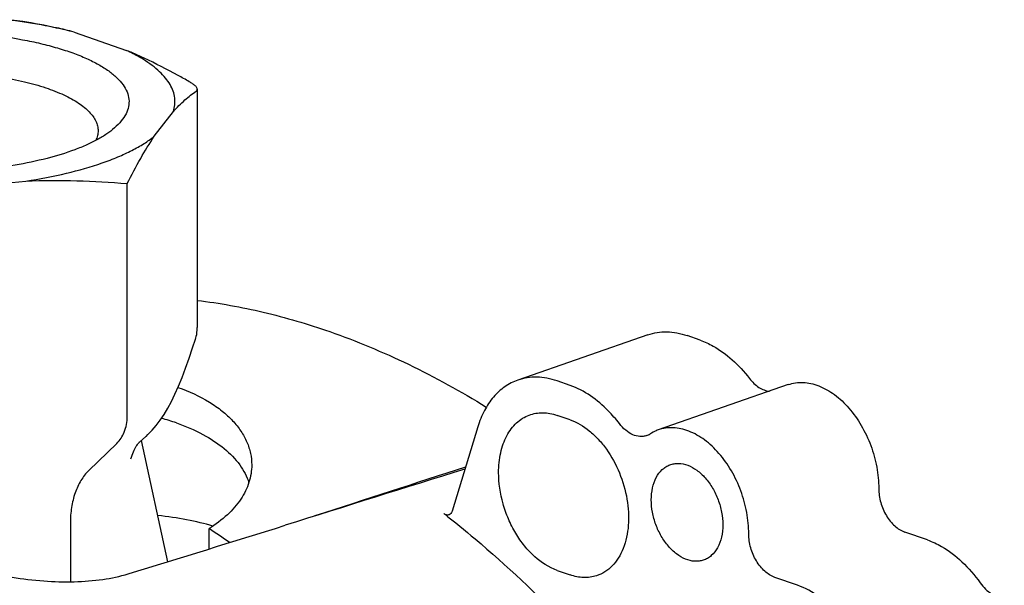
# Model space of a CAD drawing. Header units: millimetres. Extents: x 54 to 441, y 33 to 397.
# Tile 11 of 16: x 183 to 236, y 169 to 200. Entities that reach past the tile are written whole.
import ezdxf

# ---------------------------------------------------------------- set-up
doc = ezdxf.new("R2010")
doc.units = ezdxf.units.MM
doc.header["$LTSCALE"] = 30.734
for name, color, linetype in [('A023133_4_1', 7, 'CONTINUOUS'), ('A023134_9_1', 7, 'CONTINUOUS'), ('D017314_7_1', 7, 'CONTINUOUS')]:
    doc.layers.add(name, color=color, linetype=linetype)

msp = doc.modelspace()

# ---------------------------------------------------------------- linework, layer by layer
at = {"layer": 'A023133_4_1', "color": 7, "linetype": 'CONTINUOUS'}
msp.add_line((193.115, 171.282), (193.115, 172.388), dxfattribs=at)
for centre, radius, start, end in [((187.169, 166.172), 12.672, 70.8095, 74.6175), ((164.544, 128.991), 51.957, 55.1479, 56.6399)]:
    msp.add_arc(centre, radius, start, end, dxfattribs=at)
for centre, major_axis, ratio, start_param, end_param in [((187.357, 114.689), (1261.796, 410.842), 0.039162, 1.542423, 1.548918), ((186.314, 169.037), (10.999, 0.448), 0.382765, 0.863906, 1.182632)]:
    msp.add_ellipse(centre, major_axis=major_axis, ratio=ratio, start_param=start_param, end_param=end_param, dxfattribs=at)
for points, knots in [([(192.475, 184.809), (193.682, 184.661), (196.118, 184.22), (198.493, 183.521), (199.679, 183.107)], [0, 0, 0, 0, 0.491904, 1, 1, 1, 1]), ([(199.679, 183.107), (201.138, 182.599), (204.06, 181.378), (206.83, 179.848), (208.201, 179)], [0, 0, 0, 0, 0.489421, 1, 1, 1, 1]), ([(191.42, 180.073), (192.013, 179.861), (192.852, 179.482), (193.818, 178.814), (194.399, 178.285), (194.857, 177.716), (195.189, 177.114), (195.39, 176.489), (195.435, 176.062), (195.435, 175.852)], [0, 0, 0, 0, 0.30512, 0.441365, 0.567371, 0.684312, 0.793879, 0.898251, 1, 1, 1, 1]), ([(191.335, 178.141), (191.832, 177.967), (192.748, 177.579), (193.927, 176.814), (194.674, 176.05), (195.083, 175.396), (195.227, 175.061), (195.283, 174.893)], [0, 0, 0, 0, 0.299245, 0.562951, 0.793987, 0.899562, 1, 1, 1, 1]), ([(195.435, 175.852), (195.435, 175.694), (195.41, 175.374), (195.257, 174.733), (194.863, 173.94), (194.111, 173.084), (193.47, 172.609), (193.115, 172.388)], [0, 0, 0, 0, 0.109208, 0.220266, 0.453562, 0.711103, 1, 1, 1, 1])]:
    msp.add_open_spline(points, degree=3, knots=knots, dxfattribs=at)
at = {"layer": 'A023134_9_1', "color": 7, "linetype": 'CONTINUOUS'}
for p, q in [((216.985, 182.936), (209.914, 180.471)), ((219.831, 182.644), (219.124, 182.89)), ((212.76, 180.179), (212.053, 180.426)), ((224.632, 180.224), (217.561, 177.76)), ((212.76, 178.305), (212.053, 178.551)), ((207.734, 177.922), (206.341, 173.335)), ((232.206, 171.77), (230.968, 172.201)), ((212.053, 170.115), (212.76, 169.869)), ((225.135, 169.305), (223.897, 169.736))]:
    msp.add_line(p, q, dxfattribs=at)
for centre, radius, start, end in [((216.628, 178.294), 0.895, 289.2924, 302.7706), ((-198.782, 1437.774), 1325.74, 286.994853, 287.381234)]:
    msp.add_arc(centre, radius, start, end, dxfattribs=at)
msp.add_ellipse((-132.05, 10.771), major_axis=(1267.728, 412.82), ratio=0.040445, start_param=1.286877, end_param=1.294877, dxfattribs=at)
for points, knots in [([(216.985, 182.936), (217.149, 182.993), (217.492, 183.078), (218.029, 183.112), (218.58, 183.052), (218.943, 182.953), (219.124, 182.89)], [0, 0, 0, 0, 0.239751, 0.483874, 0.73626, 1, 1, 1, 1]), ([(219.831, 182.644), (220.078, 182.558), (220.703, 182.271), (221.633, 181.588), (222.232, 180.93), (222.513, 180.565)], [0, 0, 0, 0, 0.2278, 0.597803, 1, 1, 1, 1]), ([(212.053, 180.426), (211.872, 180.489), (211.509, 180.587), (210.958, 180.647), (210.421, 180.614), (210.078, 180.528), (209.914, 180.471)], [0, 0, 0, 0, 0.26374, 0.516126, 0.760249, 1, 1, 1, 1]), ([(222.513, 180.565), (222.589, 180.466), (222.75, 180.286), (223.023, 180.069), (223.311, 179.923), (223.513, 179.876), (223.611, 179.867)], [0, 0, 0, 0, 0.279619, 0.540063, 0.779644, 1, 1, 1, 1]), ([(209.914, 180.471), (209.663, 180.384), (209.173, 180.131), (208.552, 179.555), (208.056, 178.804), (207.827, 178.228), (207.734, 177.922)], [0, 0, 0, 0, 0.229533, 0.468454, 0.723965, 1, 1, 1, 1]), ([(215.442, 178.1), (215.252, 178.346), (214.51, 179.208), (213.542, 179.906), (212.76, 180.179)], [0, 0, 0, 0, 0.272948, 1, 1, 1, 1]), ([(224.632, 180.224), (224.759, 180.269), (225.026, 180.334), (225.444, 180.353), (225.873, 180.295), (226.466, 180.113), (227.197, 179.69), (227.978, 178.948), (228.643, 178.004), (229.153, 176.918), (229.475, 175.757), (229.554, 174.96), (229.554, 174.568)], [0, 0, 0, 0, 0.047634, 0.096244, 0.146685, 0.199614, 0.314113, 0.440703, 0.577107, 0.719188, 0.861874, 1, 1, 1, 1]), ([(208.871, 175.442), (208.871, 175.803), (208.922, 176.335), (209.111, 176.998), (209.302, 177.437), (209.543, 177.822), (209.831, 178.144), (210.159, 178.399), (210.403, 178.52), (210.529, 178.567)], [0, 0, 0, 0, 0.288379, 0.422662, 0.549722, 0.669831, 0.783846, 0.893234, 1, 1, 1, 1]), ([(210.529, 178.567), (210.645, 178.61), (210.889, 178.676), (211.407, 178.716), (211.801, 178.639), (212.053, 178.551)], [0, 0, 0, 0, 0.240276, 0.484651, 1, 1, 1, 1]), ([(212.76, 178.305), (213.139, 178.173), (213.685, 177.843), (214.308, 177.255), (214.905, 176.518), (215.495, 175.436), (215.905, 174.019), (215.989, 172.607), (215.767, 171.513), (215.407, 170.788), (215.07, 170.352), (214.666, 170.02), (214.356, 169.874), (214.198, 169.823)], [0, 0, 0, 0, 0.115763, 0.1798, 0.247251, 0.388839, 0.532673, 0.669998, 0.793874, 0.849983, 0.902383, 0.951937, 1, 1, 1, 1]), ([(216.923, 177.448), (216.866, 177.428), (216.744, 177.4), (216.485, 177.393), (216.144, 177.487), (215.762, 177.735), (215.543, 177.968), (215.442, 178.1)], [0, 0, 0, 0, 0.106643, 0.215795, 0.448857, 0.710244, 1, 1, 1, 1]), ([(222.483, 172.104), (222.483, 172.495), (222.404, 173.293), (222.082, 174.453), (221.572, 175.539), (220.907, 176.483), (220.126, 177.226), (219.395, 177.649), (218.802, 177.831), (218.373, 177.888), (217.955, 177.869), (217.688, 177.804), (217.561, 177.76)], [0, 0, 0, 0, 0.138126, 0.280812, 0.422893, 0.559298, 0.685888, 0.800386, 0.853315, 0.903756, 0.952366, 1, 1, 1, 1]), ([(217.561, 177.76), (217.522, 177.746), (217.366, 177.687), (217.217, 177.608), (217.112, 177.541)], [0, 0, 0, 0, 0.24901, 1, 1, 1, 1]), ([(217.18, 173.952), (217.18, 174.173), (217.22, 174.594), (217.416, 175.166), (217.694, 175.547), (217.967, 175.759), (218.116, 175.833), (218.193, 175.862)], [0, 0, 0, 0, 0.288785, 0.549908, 0.783543, 0.893084, 1, 1, 1, 1]), ([(218.193, 175.862), (218.266, 175.889), (218.421, 175.93), (218.75, 175.952), (219.187, 175.858), (219.686, 175.576), (220.144, 175.147), (220.534, 174.599), (220.833, 173.967), (221.022, 173.29), (221.069, 172.825), (221.069, 172.597)], [0, 0, 0, 0, 0.047688, 0.096253, 0.199013, 0.313247, 0.439723, 0.576209, 0.718534, 0.861549, 1, 1, 1, 1]), ([(212.053, 170.115), (211.604, 170.272), (210.961, 170.692), (210.261, 171.441), (209.781, 172.133), (209.389, 172.908), (209.002, 174), (208.871, 174.87), (208.871, 175.442)], [0, 0, 0, 0, 0.218246, 0.340608, 0.469608, 0.602905, 0.737746, 1, 1, 1, 1]), ([(229.554, 174.568), (229.554, 174.314), (229.632, 173.799), (229.884, 173.205), (230.172, 172.79), (230.483, 172.457), (230.768, 172.27), (230.968, 172.201)], [0, 0, 0, 0, 0.262405, 0.530121, 0.659195, 0.781628, 1, 1, 1, 1]), ([(220.003, 170.669), (219.929, 170.645), (219.774, 170.611), (219.447, 170.602), (219.016, 170.71), (218.527, 171.001), (218.08, 171.432), (217.699, 171.977), (217.408, 172.602), (217.224, 173.269), (217.18, 173.727), (217.18, 173.952)], [0, 0, 0, 0, 0.047628, 0.096325, 0.199686, 0.314526, 0.441311, 0.577721, 0.719651, 0.862103, 1, 1, 1, 1]), ([(206.173, 173.139), (206.152, 173.131), (206.107, 173.123), (206.009, 173.134), (205.94, 173.171), (205.899, 173.204)], [0, 0, 0, 0, 0.227617, 0.466063, 1, 1, 1, 1]), ([(205.899, 173.204), (206.472, 172.755), (208.782, 170.876), (210.95, 168.825), (212.506, 167.2)], [0, 0, 0, 0, 0.24444, 1, 1, 1, 1]), ([(206.341, 173.335), (206.327, 173.29), (206.288, 173.207), (206.212, 173.152), (206.173, 173.139)], [0, 0, 0, 0, 0.532458, 1, 1, 1, 1]), ([(221.069, 172.597), (221.069, 172.37), (221.026, 171.937), (220.819, 171.353), (220.526, 170.97), (220.238, 170.764), (220.082, 170.694), (220.003, 170.669)], [0, 0, 0, 0, 0.289652, 0.550632, 0.783519, 0.892881, 1, 1, 1, 1]), ([(223.897, 169.736), (223.697, 169.806), (223.412, 169.992), (223.101, 170.325), (222.813, 170.74), (222.561, 171.334), (222.483, 171.849), (222.483, 172.104)], [0, 0, 0, 0, 0.218372, 0.340805, 0.469879, 0.737595, 1, 1, 1, 1]), ([(176.211, 171.604), (176.646, 171.392), (177.584, 170.992), (179.083, 170.481), (180.705, 170.048), (182.395, 169.719), (184.094, 169.519), (185.746, 169.47), (187.29, 169.586), (188.263, 169.79), (188.713, 169.928)], [0, 0, 0, 0, 0.11305, 0.237588, 0.369575, 0.504828, 0.639223, 0.768825, 0.890057, 1, 1, 1, 1]), ([(232.206, 171.77), (232.472, 171.677), (233.151, 171.359), (234.149, 170.591), (234.78, 169.852), (235.071, 169.441)], [0, 0, 0, 0, 0.226453, 0.596409, 1, 1, 1, 1]), ([(214.198, 169.823), (214.086, 169.787), (213.855, 169.735), (213.367, 169.71), (212.997, 169.786), (212.76, 169.869)], [0, 0, 0, 0, 0.24003, 0.484672, 1, 1, 1, 1]), ([(228, 166.977), (227.803, 167.254), (227.028, 168.218), (225.985, 169.008), (225.135, 169.305)], [0, 0, 0, 0, 0.274162, 1, 1, 1, 1]), ([(235.071, 169.441), (235.159, 169.318), (235.348, 169.095), (235.679, 168.837), (236.029, 168.682), (236.273, 168.655), (236.387, 168.664)], [0, 0, 0, 0, 0.285347, 0.547613, 0.784512, 1, 1, 1, 1])]:
    msp.add_open_spline(points, degree=3, knots=knots, dxfattribs=at)
at = {"layer": 'D017314_7_1', "color": 7, "linetype": 'CONTINUOUS'}
for p, q in [((184.814, 199.63), (184.787, 199.636)), ((184.814, 199.63), (184.787, 199.636)), ((185.766, 199.407), (188.627, 198.41)), ((192.475, 196.294), (192.475, 183.338)), ((190.134, 193.738), (191.173, 195.09)), ((179.275, 190.942), (183.152, 191.304)), ((188.659, 178.494), (188.659, 191.165)), ((192.376, 182.706), (192.376, 182.707)), ((189.329, 177.098), (189.682, 177.406)), ((188.089, 177.019), (186.572, 175.552)), ((190.864, 170.588), (189.429, 177.185)), ((188.86, 176.178), (188.86, 176.179)), ((185.566, 172.678), (185.566, 169.495))]:
    msp.add_line(p, q, dxfattribs=at)
for points in [[(192.376, 182.707), (192.391, 182.756), (192.418, 182.856), (192.44, 182.96), (192.457, 183.069), (192.469, 183.183), (192.475, 183.302), (192.475, 183.338)], [(189.684, 177.407), (189.791, 177.503), (190.023, 177.738), (190.245, 177.998), (190.459, 178.284), (190.665, 178.597), (190.866, 178.937), (191.063, 179.307), (191.257, 179.709), (191.45, 180.144), (191.642, 180.613), (191.834, 181.117), (192.028, 181.656), (192.222, 182.23), (192.376, 182.706)]]:
    msp.add_lwpolyline(points, dxfattribs=at)
for centre, radius, start, end in [((179.885, 176.481), 23.668, 75.6109, 77.9795), ((179.773, 177.752), 22.469, 74.53, 77.0266), ((178.212, 173.634), 26.876, 64.9786, 67.1997)]:
    msp.add_arc(centre, radius, start, end, dxfattribs=at)
for points, knots in [([(184.787, 199.636), (184.593, 199.677), (183.787, 199.839), (182.974, 199.965), (182.356, 200.043)], [0, 0, 0, 0, 0.242077, 1, 1, 1, 1]), ([(182.361, 200.083), (182.565, 200.057), (183.389, 199.942), (184.207, 199.788), (184.817, 199.647)], [0, 0, 0, 0, 0.24757, 1, 1, 1, 1]), ([(180.855, 199.297), (181.564, 199.225), (182.602, 199.08), (183.933, 198.8), (184.843, 198.56), (185.677, 198.289), (186.426, 197.99), (186.988, 197.712), (187.385, 197.477), (187.727, 197.248), (188.092, 196.953), (188.435, 196.57), (188.664, 196.172), (188.772, 195.76), (188.751, 195.345), (188.604, 194.937), (188.338, 194.543), (188.102, 194.308), (187.969, 194.192)], [0, 0, 0, 0, 0.195905, 0.287605, 0.374049, 0.45455, 0.528544, 0.595627, 0.626518, 0.655632, 0.708611, 0.755106, 0.796218, 0.833803, 0.870426, 0.908881, 0.951537, 1, 1, 1, 1]), ([(189.539, 197.917), (189.469, 197.96), (189.172, 198.138), (188.865, 198.297), (188.627, 198.41)], [0, 0, 0, 0, 0.237724, 1, 1, 1, 1]), ([(191.173, 195.09), (191.211, 195.208), (191.264, 195.451), (191.259, 195.826), (191.17, 196.198), (190.997, 196.564), (190.744, 196.922), (190.413, 197.271), (190.007, 197.608), (189.702, 197.815), (189.539, 197.917)], [0, 0, 0, 0, 0.10583, 0.20966, 0.315969, 0.428906, 0.551797, 0.687032, 0.836149, 1, 1, 1, 1]), ([(192.036, 196.71), (191.833, 196.826), (191.027, 197.275), (190.204, 197.696), (189.579, 197.987)], [0, 0, 0, 0, 0.252959, 1, 1, 1, 1]), ([(180.381, 197.155), (180.848, 197.107), (181.75, 196.988), (183.036, 196.731), (184.187, 196.407), (185.177, 196.025), (185.877, 195.65), (186.327, 195.322), (186.594, 195.078), (186.805, 194.827), (186.959, 194.569), (187.052, 194.306), (187.073, 194.126), (187.073, 194.039)], [0, 0, 0, 0, 0.180146, 0.348821, 0.502568, 0.638594, 0.755096, 0.805919, 0.851945, 0.893557, 0.931404, 0.966455, 1, 1, 1, 1]), ([(192.475, 196.294), (192.475, 196.325), (192.454, 196.375), (192.409, 196.435), (192.337, 196.509), (192.212, 196.605), (192.099, 196.674), (192.036, 196.71)], [0, 0, 0, 0, 0.147942, 0.245939, 0.36204, 0.648063, 1, 1, 1, 1]), ([(191.173, 195.09), (191.371, 195.308), (191.767, 195.705), (192.207, 196.053), (192.424, 196.205)], [0, 0, 0, 0, 0.526722, 1, 1, 1, 1]), ([(192.424, 196.205), (192.439, 196.216), (192.466, 196.241), (192.475, 196.277), (192.475, 196.294)], [0, 0, 0, 0, 0.522579, 1, 1, 1, 1]), ([(187.969, 194.192), (187.836, 194.077), (187.538, 193.851), (187.033, 193.546), (186.449, 193.259), (185.541, 192.889), (184.242, 192.495), (182.522, 192.139), (180.642, 191.896), (178.666, 191.776), (176.66, 191.782), (175.322, 191.872), (174.661, 191.939)], [0, 0, 0, 0, 0.038449, 0.081282, 0.128525, 0.18007, 0.295085, 0.423793, 0.562753, 0.70798, 0.855188, 1, 1, 1, 1]), ([(187.073, 194.039), (187.073, 193.95), (187.052, 193.768), (186.99, 193.597), (186.95, 193.513)], [0, 0, 0, 0, 0.488754, 1, 1, 1, 1]), ([(183.152, 191.304), (183.893, 191.417), (185.294, 191.682), (186.96, 192.151), (188.136, 192.598), (188.896, 192.947), (189.56, 193.319), (189.956, 193.596), (190.134, 193.738)], [0, 0, 0, 0, 0.301374, 0.572362, 0.694355, 0.806481, 0.908382, 1, 1, 1, 1]), ([(188.659, 191.165), (188.894, 191.626), (189.359, 192.499), (189.872, 193.346), (190.134, 193.738)], [0, 0, 0, 0, 0.523146, 1, 1, 1, 1]), ([(183.152, 191.304), (184.073, 191.342), (185.911, 191.349), (187.746, 191.241), (188.659, 191.165)], [0, 0, 0, 0, 0.501523, 1, 1, 1, 1]), ([(188.089, 177.019), (188.267, 177.192), (188.565, 177.661), (188.659, 178.205), (188.659, 178.494)], [0, 0, 0, 0, 0.461188, 1, 1, 1, 1]), ([(188.86, 176.179), (188.897, 176.314), (188.98, 176.551), (189.129, 176.839), (189.251, 177.01), (189.316, 177.085), (189.335, 177.104)], [0, 0, 0, 0, 0.399894, 0.716639, 0.922655, 1, 1, 1, 1]), ([(186.572, 175.552), (186.406, 175.392), (186.109, 175.008), (185.796, 174.321), (185.607, 173.529), (185.566, 172.968), (185.566, 172.678)], [0, 0, 0, 0, 0.221194, 0.461231, 0.721429, 1, 1, 1, 1])]:
    msp.add_open_spline(points, degree=3, knots=knots, dxfattribs=at)

doc.saveas('drawing.dxf')
